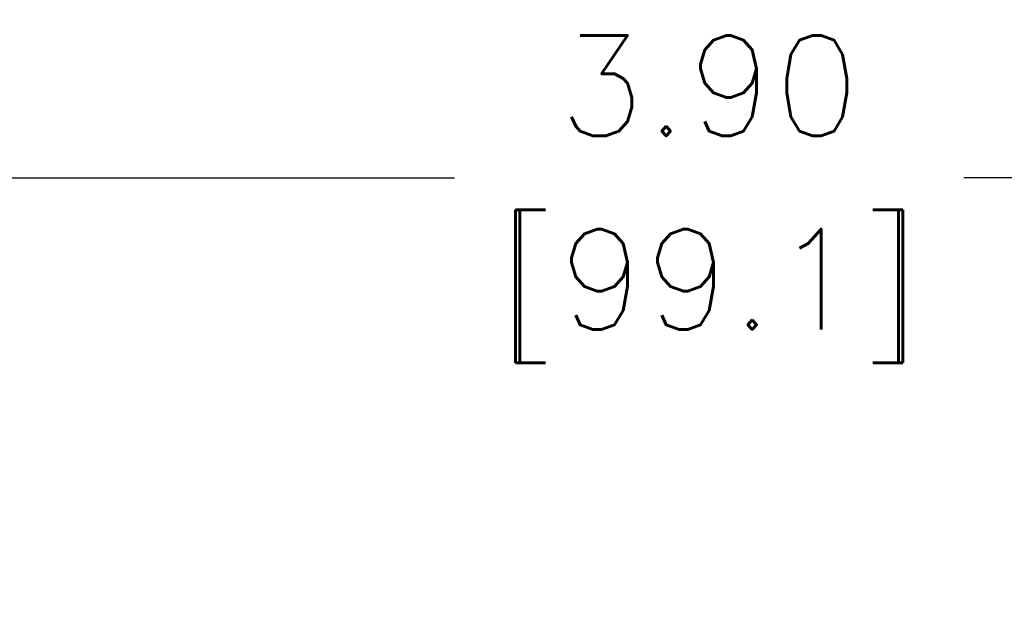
# Model space of a CAD drawing. Extents: x 897.4 to 914.4, y -8.5 to 2.5.
# Tile 6 of 15: x 903.022 to 904.492, y 0.548 to 1.43. Entities that reach past the tile are written whole.
import ezdxf

# ---------------------------------------------------------------- set-up
doc = ezdxf.new("R2010")
doc.units = 0
doc.header["$LTSCALE"] = 4
doc.header["$MEASUREMENT"] = 0
doc.layers.get('DEFPOINTS').update_dxf_attribs({"linetype": 'CONTINUOUS'})
doc.layers.add('DIMENSIONS', color=140, linetype='CONTINUOUS')
doc.styles.get("Standard").update_dxf_attribs({"font": 'romans.shx'})
doc.dimstyles.get("Standard").update_dxf_attribs({"dimtxt": 0.15, "dimasz": 0.18, "dimexe": 0.0625, "dimexo": 0.125, "dimgap": 0.0625, "dimtad": 0, "dimtih": 1, "dimtoh": 1, "dimzin": 0, "dimdsep": 46, "dimtxsty": 'Standard', "dimcen": 0, "dimadec": 0, "dimazin": 0, "dimtfac": 1, "dimtofl": 0, "dimtmove": 0, "dimatfit": 3, "dimfxl": 1, "dimtolj": 1, "dimtzin": 0, "dimarcsym": 0})

# ---------------------------------------------------------------- blocks, each defined once
blk = doc.blocks.new('*D14')
at = {"layer": 'DEFPOINTS', "color": 0, "transparency": 16777216}
for p in [(906.0023, 1.1939), (902.1011, 0.3859), (906.0023, 0.3859)]:
    blk.add_point(p, dxfattribs=at)
at = {"layer": 'DIMENSIONS', "color": 0, "lineweight": -2, "transparency": 16777216}
for p, q in [((902.1011, 0.5109), (902.1011, 1.2564)), ((906.0023, 0.5109), (906.0023, 1.2564)), ((902.2811, 1.1939), (903.6713, 1.1939)), ((905.8223, 1.1939), (904.432, 1.1939))]:
    blk.add_line(p, q, dxfattribs=at)
at = {"layer": 'DIMENSIONS', "color": 0, "transparency": 16777216}
for points in [[(902.2811, 1.2239), (902.2811, 1.1639), (902.1011, 1.1939)], [(905.8223, 1.2239), (905.8223, 1.1639), (906.0023, 1.1939)]]:
    blk.add_solid(points, dxfattribs=at)
at = {"layer": 'DIMENSIONS', "color": 0, "transparency": 16777216, "char_height": 0.15, "attachment_point": 5}
for s, insert in [('\\A1;3.90', (904.0517, 1.3314)), ('\\A1;[99.1]', (904.0517, 1.0172))]:
    blk.add_mtext(s, dxfattribs=dict(at, insert=insert))

msp = doc.modelspace()

# ---------------------------------------------------------------- dimensions: what is measured, and where the dimension line sits
at = {"layer": 'DIMENSIONS'}
dim = msp.add_linear_dim(base=(906.0023, 1.1939), p1=(902.1011, 0.3859), p2=(906.0023, 0.3859), dimstyle='Standard', override={"dimpost": '\\X'}, dxfattribs=at)
dim.commit()
dim.dimension.update_dxf_attribs({"geometry": '*D14', "text_midpoint": (904.0517, 1.1939)})

doc.saveas('drawing.dxf')
